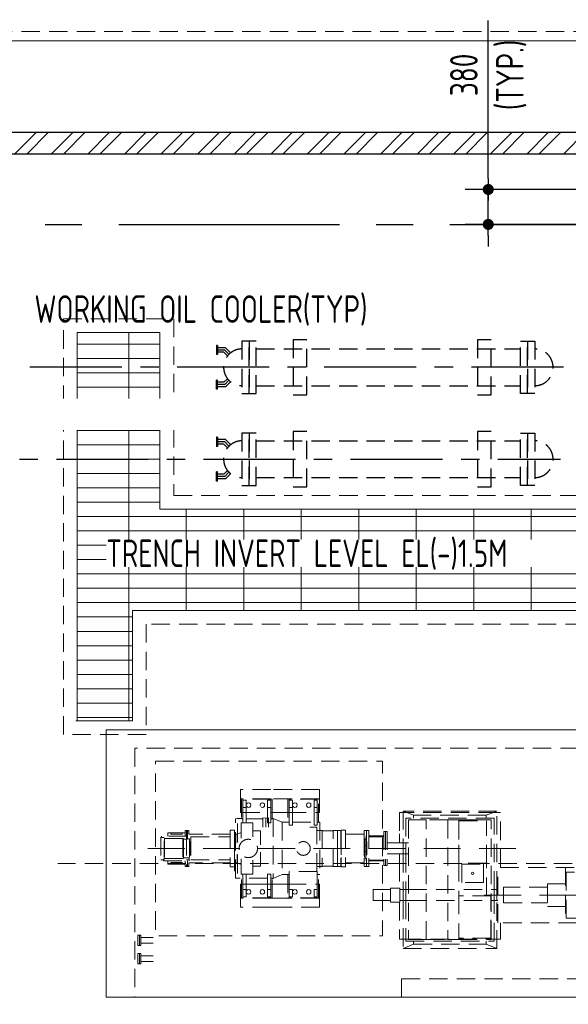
# Model space of a CAD drawing. Extents: x -7650383 to 4934791, y -114316 to 1826789.
# Tile 23 of 256: x 506314 to 512278, y -20465 to -9749. Entities that reach past the tile are written whole.
import ezdxf

# ---------------------------------------------------------------- set-up
doc = ezdxf.new("R2010")
doc.units = 0
doc.header["$LTSCALE"] = 800
doc.header["$MEASUREMENT"] = 0
doc.set_wipeout_variables(frame=1)
for name, pattern in [('1 NORTH ELEVATION$0$NORTH ELEVATION$0$HIDDEN', [0.375, 0.25, -0.125]), ('CENTER', [2, 1.25, -0.25, 0.25, -0.25]), ('CENTER2', [1.125, 0.75, -0.125, 0.125, -0.125]), ('CONTINOUS', [0]), ('DASHED', [0.75, 0.5, -0.25]), ('HIDDEN', [0.375, 0.25, -0.125])]:
    doc.linetypes.add(name, pattern=pattern)
doc.layers.get('0').update_dxf_attribs({"linetype": 'CONTINUOUS'})
for name, color, linetype, lineweight in [('A-REMOVABLE GRATING', 252, 'CONTINUOUS', 9), ('DRAIN', 251, 'DASHED', 13), ('EQPT', 8, 'HIDDEN', 9), ('PLINTH PROTECTION', 251, 'CONTINUOUS', 13), ('TRANCH', 8, '1 NORTH ELEVATION$0$NORTH ELEVATION$0$HIDDEN', 13), ('WALL HATCH', 251, 'CONTINUOUS', 13)]:
    doc.layers.add(name, color=color, linetype=linetype, lineweight=lineweight)
for name, color, linetype in [('DIM', 4, 'CONTINUOUS'), ('GRID', 8, 'CENTER'), ('MECH_EQ', 8, 'HIDDEN'), ('TEXT', 3, 'CONTINUOUS'), ('WALL', 6, 'CONTINUOUS')]:
    doc.layers.add(name, color=color, linetype=linetype)
doc.styles.add('ROMANS', font='ISO9.shx', dxfattribs={"width": 0.8})
doc.dimstyles.new('barka INTERNAL DIM', dxfattribs={"dimscale": 100, "dimtxt": 3, "dimasz": 1.2, "dimexe": 2.5, "dimexo": 1.5, "dimgap": 0.8, "dimtad": 1, "dimdsep": 46, "dimtxsty": 'ROMANS', "dimblk": 'DDOT1', "dimcen": 0, "dimclrd": 256, "dimclre": 256, "dimclrt": 2, "dimadec": 0, "dimazin": 2, "dimtp": 0.1, "dimtm": 0.1, "dimtfac": 0.71, "dimtmove": 2, "dimatfit": 3, "dimlwd": -1, "dimlwe": -1, "dimarcsym": 0})

# ---------------------------------------------------------------- blocks, each defined once
blk = doc.blocks.new('BFP1')
at = {"layer": 'EQPT'}
for p, q in [((59091, 129370), (58761, 129370)), ((58761, 129370), (58761, 129368)), ((58761, 129270), (58761, 129368)), ((59621, 129370), (59091, 129370)), ((59621, 129270), (59621, 129370)), ((59091, 129270), (58761, 129270)), ((58761, 129270), (58761, 129120)), ((59091, 129267), (58771, 129267)), ((58771, 129267), (58771, 129052)), ((58786, 129177), (58786, 129257)), ((58786, 129257), (58821, 129257)), ((58821, 129257), (58821, 129177)), ((59065, 129257), (59056, 129257)), ((59056, 129257), (59056, 129177)), ((59091, 129257), (59065, 129257)), ((59621, 129270), (59091, 129270)), ((59106, 129267), (59091, 129267)), ((59091, 129230), (59091, 129257)), ((59106, 129222), (59106, 129267)), ((59610, 129267), (59275, 129267)), ((59275, 129267), (59275, 129015)), ((59290, 129177), (59290, 129257)), ((59290, 129257), (59325, 129257)), ((59325, 129257), (59325, 129177)), ((59560, 129177), (59560, 129257)), ((59560, 129257), (59595, 129257)), ((59595, 129257), (59595, 129177)), ((59610, 129015), (59610, 129267)), ((59621, 129120), (59621, 129270)), ((58821, 129177), (58786, 129177)), ((58786, 129177), (58786, 129008)), ((58821, 129008), (58821, 129177)), ((58827, 129214), (58823, 129202)), ((58823, 129202), (58823, 129202)), ((58823, 129202), (58823, 129202)), ((58823, 129202), (58823, 129202)), ((58823, 129202), (58823, 129202)), ((58823, 129202), (58823, 129202)), ((58823, 129202), (58823, 129202)), ((58823, 129202), (58827, 129189)), ((58836, 129223), (58827, 129214)), ((58827, 129189), (58836, 129180)), ((58848, 129227), (58836, 129223)), ((58836, 129180), (58848, 129177)), ((58861, 129223), (58848, 129227)), ((58848, 129177), (58861, 129180)), ((58870, 129214), (58861, 129223)), ((58861, 129180), (58870, 129189)), ((58873, 129202), (58870, 129214)), ((58870, 129189), (58873, 129202)), ((58977, 129214), (58973, 129202)), ((58973, 129202), (58977, 129189)), ((58986, 129223), (58977, 129214)), ((58998, 129227), (58986, 129223)), ((58986, 129180), (58998, 129177)), ((59011, 129223), (58998, 129227)), ((58998, 129177), (59011, 129180)), ((59020, 129214), (59011, 129223)), ((59011, 129180), (59020, 129189)), ((59023, 129202), (59020, 129214)), ((59020, 129189), (59023, 129202)), ((59056, 129177), (59091, 129177)), ((59056, 129177), (59056, 129008)), ((59091, 129177), (59091, 129230)), ((59091, 129072), (59091, 129177)), ((59106, 129080), (59106, 129222)), ((59325, 129177), (59290, 129177)), ((59290, 129177), (59290, 128982)), ((59325, 128982), (59325, 129177)), ((59331, 129214), (59327, 129202)), ((59327, 129202), (59327, 129202)), ((59327, 129202), (59327, 129202)), ((59327, 129202), (59327, 129202)), ((59327, 129202), (59327, 129202)), ((59327, 129202), (59327, 129202)), ((59327, 129202), (59327, 129202)), ((59327, 129202), (59331, 129189)), ((59340, 129223), (59331, 129214)), ((59331, 129189), (59340, 129180)), ((59352, 129227), (59340, 129223)), ((59340, 129180), (59352, 129177)), ((59365, 129223), (59352, 129227)), ((59352, 129177), (59365, 129180)), ((59374, 129214), (59365, 129223)), ((59365, 129180), (59374, 129189)), ((59377, 129202), (59374, 129214)), ((59374, 129189), (59377, 129202)), ((59481, 129214), (59477, 129202)), ((59477, 129202), (59477, 129202)), ((59477, 129202), (59477, 129202)), ((59477, 129202), (59477, 129202)), ((59477, 129202), (59477, 129202)), ((59477, 129202), (59477, 129202)), ((59477, 129202), (59477, 129202)), ((59477, 129202), (59481, 129189)), ((59490, 129223), (59481, 129214)), ((59481, 129189), (59490, 129180)), ((59502, 129227), (59490, 129223)), ((59490, 129180), (59502, 129177)), ((59515, 129223), (59502, 129227)), ((59502, 129177), (59515, 129180)), ((59524, 129214), (59515, 129223)), ((59515, 129180), (59524, 129189)), ((59527, 129202), (59524, 129214)), ((59524, 129189), (59527, 129202)), ((59595, 129177), (59560, 129177)), ((59560, 129177), (59560, 128982)), ((59595, 128982), (59595, 129177)), ((61548, 129137), (60528, 129137)), ((60528, 129137), (60528, 128790)), ((60643, 129091), (60528, 129137)), ((61433, 129091), (61548, 129137)), ((61548, 128282), (61548, 129137)), ((58705, 129051), (58730, 129057)), ((58705, 128409), (58705, 129051)), ((58730, 128801), (58730, 129057)), ((58730, 129057), (58771, 129057)), ((58761, 129120), (58771, 129120)), ((58771, 129120), (59056, 129120)), ((58771, 129052), (58786, 129052)), ((58821, 129052), (59005, 129052)), ((59003, 129063), (59035, 129059)), ((59005, 128961), (59005, 129063)), ((59035, 129059), (59066, 129063)), ((59035, 128961), (59035, 129060)), ((59065, 128961), (59065, 129063)), ((59091, 129120), (59139, 129120)), ((59091, 129008), (59091, 129072)), ((59091, 129052), (59106, 129052)), ((59106, 129052), (59106, 129080)), ((59106, 129057), (59115, 129057)), ((59215, 129015), (59115, 129057)), ((59115, 129057), (59115, 128403)), ((59275, 129120), (59139, 129120)), ((59275, 129120), (59610, 129120)), ((59610, 129120), (59621, 129120)), ((60528, 129123), (60488, 129123)), ((60488, 129123), (60488, 128890)), ((61548, 129123), (60528, 129123)), ((61518, 129060), (60558, 129060)), ((60558, 129060), (60558, 128790)), ((60778, 129040), (60588, 129040)), ((60588, 129040), (60588, 127740)), ((61433, 129091), (60643, 129091)), ((60643, 129091), (60643, 129060)), ((60778, 127740), (60778, 129040)), ((61015, 129040), (60778, 129040)), ((61134, 129040), (61015, 129040)), ((61015, 129040), (61015, 127740)), ((61134, 128569), (61134, 129040)), ((61488, 129040), (61134, 129040)), ((61136, 129040), (61136, 129041)), ((61136, 129041), (61436, 129041)), ((61136, 129029), (61436, 129029)), ((61136, 129029), (61136, 128569)), ((61433, 129060), (61433, 129091)), ((61436, 129041), (61436, 129040)), ((61436, 128569), (61436, 129029)), ((61488, 127740), (61488, 129040)), ((61518, 128282), (61518, 129060)), ((61588, 129123), (61548, 129123)), ((61588, 128522), (61588, 129123)), ((58183, 128925), (58158, 128925)), ((58158, 128925), (58158, 128864)), ((58173, 128925), (58173, 128855)), ((58198, 128925), (58173, 128925)), ((58183, 128855), (58183, 128925)), ((58198, 128885), (58198, 128925)), ((58694, 128930), (58648, 128930)), ((58648, 128930), (58648, 128885)), ((58650, 128930), (58650, 128530)), ((58694, 128930), (58694, 128530)), ((58768, 128842), (58768, 129008)), ((58768, 129008), (58895, 129008)), ((58786, 129008), (58821, 129008)), ((58895, 129008), (58895, 128857)), ((58895, 128921), (58977, 128921)), ((58977, 128921), (58977, 128768)), ((59056, 129008), (59065, 129008)), ((59065, 129008), (59091, 129008)), ((59215, 129015), (59215, 128445)), ((59275, 129015), (59215, 129015)), ((59275, 129015), (59290, 129015)), ((59290, 128982), (59325, 128982)), ((59325, 129015), (59560, 129015)), ((59589, 128960), (59515, 128960)), ((59560, 128982), (59595, 128982)), ((59589, 128478), (59589, 128960)), ((59590, 128928), (59589, 128932)), ((59594, 128927), (59590, 128928)), ((59625, 128927), (59594, 128927)), ((59595, 129015), (59610, 129015)), ((59610, 129015), (59625, 129015)), ((59625, 129015), (59625, 128445)), ((59625, 128927), (59648, 128927)), ((59651, 128923), (59648, 128927)), ((59648, 128927), (59648, 128533)), ((59655, 128922), (59651, 128923)), ((59761, 128922), (59655, 128922)), ((59764, 128923), (59761, 128922)), ((59768, 128927), (59764, 128923)), ((59768, 128533), (59768, 128927)), ((59768, 128927), (59814, 128927)), ((59814, 128927), (59814, 128533)), ((59814, 128927), (59815, 128925)), ((59815, 128535), (59815, 128925)), ((59815, 128925), (59851, 128925)), ((59851, 128925), (59851, 128535)), ((59902, 128930), (59856, 128930)), ((59856, 128930), (59856, 128530)), ((59902, 128930), (59903, 128930)), ((59903, 128930), (59903, 128530)), ((60132, 128925), (60107, 128925)), ((60107, 128925), (60107, 128535)), ((60132, 128925), (60132, 128535)), ((60157, 128925), (60132, 128925)), ((60132, 128925), (60132, 128535)), ((60157, 128925), (60157, 128535)), ((57902, 128852), (57894, 128852)), ((57894, 128852), (57894, 128608)), ((58182, 128864), (57902, 128864)), ((57902, 128864), (57902, 128848)), ((57902, 128848), (57912, 128848)), ((57932, 128848), (57912, 128848)), ((57932, 128611), (57932, 128848)), ((57932, 128840), (57935, 128839)), ((57935, 128839), (58133, 128839)), ((57935, 128839), (57935, 128620)), ((58158, 128900), (57972, 128900)), ((57972, 128864), (57972, 128900)), ((58003, 128900), (58003, 128884)), ((58003, 128884), (58127, 128884)), ((58127, 128884), (58127, 128900)), ((58133, 128839), (58140, 128830)), ((58133, 128839), (58133, 128621)), ((58140, 128830), (58182, 128830)), ((58140, 128830), (58140, 128629)), ((58173, 128855), (58173, 128535)), ((58173, 128855), (58183, 128855)), ((58182, 128830), (58182, 128864)), ((58182, 128834), (58189, 128834)), ((58183, 128836), (58183, 128855)), ((58189, 128836), (58183, 128836)), ((58189, 128834), (58189, 128836)), ((58208, 128834), (58189, 128834)), ((58650, 128885), (58198, 128885)), ((58208, 128834), (58208, 128626)), ((58260, 128855), (58221, 128855)), ((58221, 128855), (58221, 128605)), ((58221, 128855), (58650, 128855)), ((58648, 128885), (58635, 128885)), ((58635, 128855), (58650, 128855)), ((58650, 128855), (58635, 128855)), ((58694, 128530), (58694, 128887)), ((58705, 128887), (58694, 128887)), ((58724, 128887), (58705, 128887)), ((58768, 128905), (58724, 128887)), ((58724, 128887), (58724, 128791)), ((59856, 128862), (59851, 128862)), ((59856, 128862), (59857, 128862)), ((59857, 128862), (59857, 128598)), ((59903, 128885), (60107, 128885)), ((60123, 128835), (60109, 128835)), ((60109, 128835), (60109, 128625)), ((60119, 128830), (60119, 128827)), ((60127, 128836), (60123, 128836)), ((60123, 128836), (60123, 128624)), ((60132, 128866), (60127, 128866)), ((60127, 128866), (60127, 128833)), ((60127, 128833), (60132, 128833)), ((60317, 128866), (60157, 128866)), ((60317, 128857), (60157, 128857)), ((60317, 128857), (60317, 128866)), ((60317, 128860), (60318, 128860)), ((60337, 128915), (60318, 128915)), ((60318, 128915), (60318, 128545)), ((60337, 128915), (60337, 128545)), ((60356, 128915), (60337, 128915)), ((60337, 128915), (60337, 128545)), ((60356, 128915), (60356, 128545)), ((60488, 128890), (60488, 128790)), ((58210, 128805), (58208, 128805)), ((58210, 128805), (58210, 128655)), ((58218, 128801), (58216, 128801)), ((58216, 128801), (58216, 128659)), ((58221, 128798), (58218, 128801)), ((58218, 128801), (58218, 128659)), ((60109, 128805), (60105, 128805)), ((60105, 128797), (60105, 128805)), ((60105, 128730), (60105, 128797)), ((60105, 128730), (60105, 128655)), ((60119, 128766), (60119, 128759)), ((60132, 128801), (60134, 128801)), ((60134, 128801), (60134, 128659)), ((60356, 128790), (60492, 128790)), ((60492, 128790), (60588, 128790)), ((60528, 128790), (60528, 128670)), ((60558, 128790), (60558, 128670)), ((57894, 128608), (57912, 128608)), ((57922, 128608), (57912, 128608)), ((57922, 128611), (57932, 128611)), ((57922, 128611), (57922, 128596)), ((57935, 128620), (57932, 128619)), ((58133, 128621), (57935, 128620)), ((58140, 128629), (58133, 128621)), ((58202, 128629), (58140, 128629)), ((58173, 128605), (58202, 128605)), ((58202, 128596), (58202, 128629)), ((58202, 128626), (58208, 128626)), ((58208, 128655), (58210, 128655)), ((58216, 128659), (58218, 128659)), ((58218, 128659), (58221, 128661)), ((58221, 128605), (58260, 128605)), ((58221, 128605), (58650, 128605)), ((58635, 128605), (58650, 128605)), ((58650, 128605), (58635, 128605)), ((58724, 128573), (58724, 128668)), ((58730, 128659), (58730, 128403)), ((58768, 128618), (58768, 128452)), ((58895, 128452), (58895, 128602)), ((58977, 128538), (58977, 128691)), ((59851, 128598), (59856, 128598)), ((59857, 128598), (59856, 128598)), ((60105, 128655), (60109, 128655)), ((60123, 128625), (60109, 128625)), ((60119, 128701), (60119, 128693)), ((60119, 128632), (60119, 128629)), ((60127, 128624), (60123, 128624)), ((60132, 128626), (60127, 128626)), ((60127, 128626), (60127, 128594)), ((60134, 128659), (60132, 128659)), ((60157, 128602), (60317, 128602)), ((60317, 128594), (60317, 128602)), ((60317, 128600), (60318, 128600)), ((60492, 128670), (60356, 128670)), ((60488, 128670), (60488, 128570)), ((60492, 128670), (60588, 128670)), ((60528, 128670), (60528, 128282)), ((60558, 128670), (60558, 128282)), ((68367, 128565), (56773, 128565)), ((57922, 128596), (58202, 128596)), ((57972, 128596), (57972, 128560)), ((57972, 128560), (58158, 128560)), ((58127, 128576), (58003, 128576)), ((58003, 128576), (58003, 128560)), ((58127, 128560), (58127, 128576)), ((58158, 128535), (58158, 128596)), ((58183, 128535), (58158, 128535)), ((58198, 128535), (58173, 128535)), ((58183, 128596), (58183, 128535)), ((58650, 128575), (58198, 128575)), ((58198, 128575), (58198, 128535)), ((58648, 128575), (58635, 128575)), ((58648, 128530), (58648, 128575)), ((58694, 128530), (58648, 128530)), ((58705, 128573), (58694, 128573)), ((58694, 128487), (58694, 128530)), ((58724, 128573), (58705, 128573)), ((58768, 128554), (58724, 128573)), ((58895, 128538), (58977, 128538)), ((59589, 128528), (59590, 128531)), ((59590, 128531), (59594, 128533)), ((59594, 128533), (59625, 128533)), ((59648, 128533), (59625, 128533)), ((59648, 128533), (59651, 128536)), ((59651, 128536), (59655, 128538)), ((59655, 128538), (59761, 128538)), ((59761, 128538), (59764, 128536)), ((59764, 128536), (59768, 128533)), ((59814, 128533), (59768, 128533)), ((59815, 128535), (59814, 128533)), ((59851, 128535), (59815, 128535)), ((59902, 128530), (59856, 128530)), ((59903, 128530), (59902, 128530)), ((59903, 128575), (60107, 128575)), ((60132, 128535), (60107, 128535)), ((60127, 128594), (60132, 128594)), ((60157, 128535), (60132, 128535)), ((60157, 128594), (60317, 128594)), ((60337, 128545), (60318, 128545)), ((60356, 128545), (60337, 128545)), ((60488, 128570), (60488, 128297)), ((61436, 128569), (61134, 128569)), ((61134, 128569), (61134, 128214)), ((61436, 128569), (61136, 128569)), ((61166, 128360), (61166, 128560)), ((61166, 128560), (61403, 128560)), ((61403, 128560), (61403, 128360)), ((61436, 128569), (61436, 128569)), ((61436, 128215), (61436, 128569)), ((61560, 127922), (61560, 128522)), ((61588, 128522), (62718, 128522)), ((62293, 128522), (62293, 127922)), ((58705, 128487), (58694, 128487)), ((58710, 128487), (58705, 128487)), ((58710, 128408), (58705, 128409)), ((59056, 128408), (58705, 128408)), ((58768, 128452), (58895, 128452)), ((58771, 128193), (58771, 128408)), ((58786, 128283), (58786, 128452)), ((58786, 128283), (58786, 128452)), ((58786, 128452), (58821, 128452)), ((58821, 128452), (58821, 128283)), ((59091, 128452), (59056, 128452)), ((59056, 128452), (59056, 128283)), ((59091, 128283), (59091, 128452)), ((59106, 128408), (59091, 128408)), ((59106, 128193), (59106, 128408)), ((59106, 128403), (59115, 128403)), ((59115, 128403), (59215, 128445)), ((59215, 128445), (59275, 128445)), ((59290, 128445), (59275, 128445)), ((59275, 128445), (59275, 128193)), ((59595, 128478), (59290, 128478)), ((59290, 128478), (59290, 128283)), ((59595, 128478), (59580, 128478)), ((59595, 128283), (59595, 128478)), ((59610, 128445), (59595, 128445)), ((59610, 128193), (59610, 128445)), ((59625, 128445), (59610, 128445)), ((61276, 128469), (61273, 128460)), ((61273, 128460), (61276, 128451)), ((61285, 128472), (61276, 128469)), ((61276, 128451), (61285, 128447)), ((61294, 128469), (61285, 128472)), ((61285, 128447), (61294, 128451)), ((61298, 128460), (61294, 128469)), ((61294, 128451), (61298, 128460)), ((62692, 128471), (62300, 128471)), ((62300, 128471), (62300, 127973)), ((58761, 128190), (58761, 128340)), ((58761, 128340), (58771, 128340)), ((58771, 128340), (59056, 128340)), ((58786, 128283), (58786, 128203)), ((58821, 128283), (58786, 128283)), ((58786, 128283), (58786, 128203)), ((58821, 128283), (58786, 128283)), ((58821, 128203), (58821, 128283)), ((58821, 128203), (58821, 128283)), ((58827, 128270), (58836, 128280)), ((58827, 128270), (58836, 128279)), ((58836, 128280), (58848, 128283)), ((58836, 128279), (58848, 128283)), ((58848, 128283), (58861, 128280)), ((58861, 128280), (58870, 128270)), ((59106, 128340), (58903, 128340)), ((58983, 128276), (58977, 128270)), ((58986, 128279), (58983, 128276)), ((58998, 128283), (58986, 128279)), ((58986, 128279), (58998, 128283)), ((59011, 128279), (58998, 128283)), ((58998, 128283), (59011, 128279)), ((59020, 128270), (59011, 128279)), ((59011, 128279), (59020, 128270)), ((59056, 128203), (59056, 128283)), ((59056, 128283), (59091, 128283)), ((59056, 128203), (59056, 128283)), ((59056, 128283), (59091, 128283)), ((59091, 128340), (59139, 128340)), ((59091, 128283), (59091, 128203)), ((59091, 128283), (59091, 128230)), ((59275, 128340), (59106, 128340)), ((59275, 128340), (59139, 128340)), ((59275, 128340), (59610, 128340)), ((59307, 128283), (59290, 128283)), ((59290, 128283), (59290, 128203)), ((59290, 128283), (59290, 128203)), ((59325, 128283), (59290, 128283)), ((59325, 128203), (59325, 128283)), ((59331, 128270), (59340, 128280)), ((59340, 128280), (59352, 128283)), ((59352, 128283), (59365, 128280)), ((59365, 128280), (59374, 128270)), ((59481, 128270), (59490, 128280)), ((59490, 128280), (59502, 128283)), ((59502, 128283), (59515, 128280)), ((59515, 128280), (59524, 128270)), ((59560, 128283), (59560, 128203)), ((59595, 128283), (59560, 128283)), ((59595, 128283), (59580, 128283)), ((59595, 128203), (59595, 128283)), ((59595, 128203), (59595, 128283)), ((59621, 128340), (59610, 128340)), ((59610, 128340), (59621, 128340)), ((59621, 128190), (59621, 128340)), ((59621, 128340), (59621, 128190)), ((60392, 128282), (60202, 128282)), ((60202, 128282), (60202, 128162)), ((60492, 128297), (60392, 128297)), ((60392, 128297), (60392, 128147)), ((60492, 128147), (60492, 128297)), ((60492, 128282), (60588, 128282)), ((60528, 128282), (60528, 128162)), ((60558, 128282), (60558, 128162)), ((60588, 128282), (61488, 128282)), ((61403, 128360), (61166, 128360)), ((61488, 128282), (61560, 128282)), ((61518, 128162), (61518, 128282)), ((61548, 128162), (61548, 128282)), ((62100, 128307), (61622, 128307)), ((61622, 128307), (61622, 128137)), ((62100, 128346), (62100, 128097)), ((62293, 128346), (62100, 128346)), ((62293, 128346), (62300, 128346)), ((59091, 128190), (58761, 128190)), ((58761, 128190), (58761, 128092)), ((59091, 128193), (58771, 128193)), ((58786, 128203), (58821, 128203)), ((58786, 128203), (58821, 128203)), ((58823, 128258), (58827, 128270)), ((58823, 128258), (58827, 128270)), ((58827, 128245), (58823, 128258)), ((58823, 128258), (58823, 128258)), ((58823, 128258), (58823, 128258)), ((58823, 128258), (58823, 128258)), ((58823, 128258), (58823, 128258)), ((58823, 128258), (58823, 128258)), ((58823, 128258), (58823, 128258)), ((58827, 128245), (58823, 128258)), ((58823, 128258), (58823, 128258)), ((58823, 128258), (58823, 128258)), ((58823, 128258), (58823, 128258)), ((58823, 128258), (58823, 128258)), ((58823, 128258), (58823, 128258)), ((58823, 128258), (58823, 128258)), ((58836, 128236), (58827, 128245)), ((58836, 128236), (58827, 128245)), ((58848, 128233), (58836, 128236)), ((58848, 128233), (58836, 128236)), ((58861, 128236), (58848, 128233)), ((58870, 128245), (58861, 128236)), ((58870, 128270), (58873, 128258)), ((58873, 128258), (58870, 128245)), ((58977, 128270), (58973, 128258)), ((58973, 128258), (58977, 128270)), ((58973, 128258), (58977, 128245)), ((58977, 128245), (58973, 128258)), ((58977, 128245), (58983, 128239)), ((58986, 128236), (58977, 128245)), ((58983, 128239), (58986, 128236)), ((58983, 128193), (59106, 128193)), ((58983, 128190), (59307, 128190)), ((58986, 128236), (58998, 128233)), ((58998, 128233), (58986, 128236)), ((58998, 128233), (59011, 128236)), ((59011, 128236), (58998, 128233)), ((59011, 128236), (59020, 128245)), ((59020, 128245), (59011, 128236)), ((59023, 128258), (59020, 128270)), ((59020, 128270), (59023, 128258)), ((59020, 128245), (59023, 128258)), ((59023, 128258), (59020, 128245)), ((59091, 128203), (59056, 128203)), ((59065, 128203), (59056, 128203)), ((59091, 128203), (59065, 128203)), ((59091, 128230), (59091, 128203)), ((59106, 128193), (59091, 128193)), ((59621, 128190), (59091, 128190)), ((59106, 128238), (59106, 128193)), ((59275, 128193), (59307, 128193)), ((59610, 128193), (59275, 128193)), ((59290, 128203), (59307, 128203)), ((59290, 128203), (59325, 128203)), ((59327, 128258), (59331, 128270)), ((59331, 128245), (59327, 128258)), ((59327, 128258), (59327, 128258)), ((59327, 128258), (59327, 128258)), ((59327, 128258), (59327, 128258)), ((59327, 128258), (59327, 128258)), ((59327, 128258), (59327, 128258)), ((59327, 128258), (59327, 128258)), ((59340, 128236), (59331, 128245)), ((59352, 128233), (59340, 128236)), ((59365, 128236), (59352, 128233)), ((59374, 128245), (59365, 128236)), ((59374, 128270), (59377, 128258)), ((59377, 128258), (59374, 128245)), ((59477, 128258), (59481, 128270)), ((59481, 128245), (59477, 128258)), ((59477, 128258), (59477, 128258)), ((59477, 128258), (59477, 128258)), ((59477, 128258), (59477, 128258)), ((59477, 128258), (59477, 128258)), ((59477, 128258), (59477, 128258)), ((59477, 128258), (59477, 128258)), ((59490, 128236), (59481, 128245)), ((59502, 128233), (59490, 128236)), ((59515, 128236), (59502, 128233)), ((59524, 128245), (59515, 128236)), ((59524, 128270), (59527, 128258)), ((59527, 128258), (59524, 128245)), ((59560, 128203), (59595, 128203)), ((59580, 128203), (59595, 128203)), ((59580, 128193), (59610, 128193)), ((59580, 128190), (59621, 128190)), ((59621, 128090), (59621, 128190)), ((59621, 128190), (59621, 128090)), ((61484, 128215), (61134, 128215)), ((61134, 128215), (61134, 127851)), ((61484, 127755), (61484, 128215)), ((59091, 128090), (58761, 128090)), ((58983, 128090), (59307, 128090)), ((59621, 128090), (59091, 128090)), ((59580, 128090), (59621, 128090)), ((60202, 128162), (60392, 128162)), ((60392, 128147), (60492, 128147)), ((60488, 128147), (60488, 127743)), ((60492, 128162), (60588, 128162)), ((60528, 128162), (60528, 127642)), ((60558, 128162), (60558, 127720)), ((60588, 128162), (61488, 128162)), ((61488, 128162), (61560, 128162)), ((61518, 127720), (61518, 128162)), ((61548, 127642), (61548, 128162)), ((61622, 128137), (62100, 128137)), ((62100, 128097), (62293, 128097)), ((62293, 128097), (62300, 128097)), ((62300, 127973), (62692, 127973)), ((61134, 127851), (61134, 127740)), ((61134, 127794), (61134, 127851)), ((62718, 127922), (61588, 127922)), ((61588, 127743), (61588, 127922)), ((57676, 127760), (57811, 127760)), ((60488, 127743), (60528, 127743)), ((60528, 127743), (61548, 127743)), ((61134, 127740), (61134, 127755)), ((61484, 127755), (61134, 127755)), ((61548, 127743), (61588, 127743)), ((57676, 127700), (57811, 127700)), ((60643, 127689), (60528, 127642)), ((60528, 127642), (61548, 127642)), ((60558, 127720), (61518, 127720)), ((60588, 127740), (60778, 127740)), ((60643, 127720), (60643, 127689)), ((60643, 127689), (61433, 127689)), ((60778, 127740), (61015, 127740)), ((61134, 127740), (61015, 127740)), ((61134, 127740), (61488, 127740)), ((61433, 127689), (61433, 127720)), ((61433, 127689), (61548, 127642)), ((57676, 127560), (57811, 127560)), ((57676, 127500), (57811, 127500))]:
    blk.add_line(p, q, dxfattribs=at)
at = {"layer": 'EQPT', "ltscale": 2}
for p, q in [((57754, 128730), (61898, 128730)), ((61411, 128222), (62896, 128222))]:
    blk.add_line(p, q, dxfattribs=at)
at = {"layer": 'EQPT', "linetype": 'Continuous', "flags": 128}
blk.add_lwpolyline([(64572, 127230), (64572, 127110), (67840, 127110), (67840, 130020), (57300, 130020), (57300, 127110), (63572, 127110), (63572, 127230), (64572, 127230)], dxfattribs=at)
at = {"layer": 'EQPT', "flags": 128}
for points in [[(67540, 129820), (57613, 129820)], [(57613, 129820), (57613, 127110)], [(60513, 127310), (60513, 127110)], [(60513, 127310), (67540, 127310)]]:
    blk.add_lwpolyline(points, dxfattribs=at)
blk.add_lwpolyline([(57838, 129680), (60305, 129680), (60305, 127780), (57838, 127780)], close=True, dxfattribs=at)
at = {"layer": 'EQPT'}
for points in [[(57661, 127787), (57646, 127787), (57646, 127673), (57661, 127673)], [(57661, 127787), (57676, 127787), (57676, 127673), (57661, 127673)], [(57661, 127587), (57646, 127587), (57646, 127473), (57661, 127473)], [(57661, 127587), (57676, 127587), (57676, 127473), (57661, 127473)]]:
    blk.add_lwpolyline(points, close=True, dxfattribs=at)
for centre, radius in [((58846, 128730), 100), ((59444, 128730), 75)]:
    blk.add_circle(centre, radius, dxfattribs=at)
blk = doc.blocks.new('DDOT1')
blk.add_line((-1, 0), (1, 0))
at = {"const_width": 0.5}
blk.add_lwpolyline([(-0.25, 0, 1), (0.25, 0, 1)], format="xyb", close=True, dxfattribs=at)
blk = doc.blocks.new('*D244')
at = {"layer": 'DIM', "transparency": 16777216}
for p, q in [((511408, -11477), (511408, -9756)), ((513593, -11597), (511158, -11597)), ((511408, -11977), (511408, -11597)), ((513593, -11977), (511158, -11977)), ((511408, -12097), (511408, -12217))]:
    blk.add_line(p, q, dxfattribs=at)
at = {"layer": 'DIM', "transparency": 16777216, "xscale": 119.9999999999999, "yscale": 119.9999999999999, "zscale": 119.9999999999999}
for p, rotation in [((511408, -11597), 270), ((511408, -11977), 90)]:
    blk.add_blockref('DDOT1', p, dxfattribs=dict(at, rotation=rotation))
at = {"layer": 'DIM', "color": 2, "transparency": 16777216, "insert": (511408, -10350), "char_height": 300, "attachment_point": 5, "rotation": 90, "style": 'ROMANS'}
blk.add_mtext('380\\P(TYP.)', dxfattribs=at)

msp = doc.modelspace()

# ---------------------------------------------------------------- hatches: boundary and pattern name
at = {"layer": 'A-REMOVABLE GRATING'}
h = msp.add_hatch(dxfattribs=at)
h.set_pattern_fill('GRATE', color=256, scale=5000, style=0)
h.paths.add_polyline_path([(517263.3, -11677.4), (515913.3, -11677.4), (515913.3, -15077.4), (507838.3, -15077.4), (507838.3, -13154.2), (506938.3, -13154.2), (506938.3, -17379.4), (507538.8, -17379.4), (507538.8, -16177.4), (513496.3, -16177.4), (513496.3, -17379.4), (513996.3, -17379.4), (513996.3, -16177.4), (516023.3, -16177.4), (516023.3, -17379.4), (516373.3, -17379.4), (516373.3, -16177.4), (517263.3, -16177.4)])
edge = h.paths.add_edge_path(flags=16)
edge.add_arc((514833.2, -15631.1), 339.7, 0, 360)
at = {"layer": 'WALL HATCH'}
h = msp.add_hatch(dxfattribs=at)
h.set_pattern_fill('ANSI32', color=256, scale=750, style=0)
h.paths.add_polyline_path([(484563.3, -49897.4), (484563.3, -50127.4), (489333.3, -50127.4), (489333.3, -49897.4)])
h.paths.add_polyline_path([(473083.3, -49897.4), (473083.3, -50127.4), (474103.3, -50127.4), (474103.3, -49897.4)])
h.paths.add_polyline_path([(461963.3, -34477.4), (461733.3, -34477.4), (461733.3, -37477.5), (461963.3, -37477.5)])
h.paths.add_polyline_path([(461733.3, -31477.4), (461963.3, -31477.4), (461963.3, -28477.4), (461733.3, -28477.4)])
h.paths.add_polyline_path([(461733.3, -43977.4), (461963.3, -43977.4), (461963.3, -40477.5), (461733.3, -40477.5)])
h.paths.add_polyline_path([(461963.3, -46977.4), (461733.3, -46977.4), (461733.3, -50127.4), (464583.3, -50127.4), (464583.3, -49897.4), (461963.3, -49897.4)])
h.paths.add_polyline_path([(462448.3, -18556.9), (462218.3, -18556.9), (462218.3, -22827.4), (461733.3, -22827.4), (461733.3, -25477.4), (461963.3, -25477.4), (461963.3, -23057.4), (462448.3, -23057.4)])
h.paths.add_polyline_path([(463448.3, -10977.4), (463448.3, -11207.4), (465428.3, -11207.4), (465428.3, -10977.4)])
h.paths.add_polyline_path([(462848.3, -11207.4), (462848.3, -10977.4), (461733.3, -10977.4), (461733.3, -12977.4), (462218.3, -12977.4), (462218.3, -17356.9), (462448.3, -17356.9), (462448.3, -12747.4), (461963.3, -12747.4), (461963.3, -11207.4)])
h.paths.add_polyline_path([(555933.3, -33177.4), (555703.3, -33177.4), (555703.3, -34007.4), (555933.3, -34007.4), (555933.3, -28477.4), (555703.3, -28477.4), (555703.3, -30177.4), (555933.3, -30177.4)])
h.paths.add_polyline_path([(549833.3, -49897.4), (549833.3, -50127.4), (550833.3, -50127.4), (550833.3, -49897.4), (553833.3, -49897.4), (553833.3, -50127.4), (555933.3, -50127.4), (555933.3, -48947.4), (555703.3, -48947.4), (555703.3, -49897.4), (540133.3, -49897.4), (540133.3, -50127.4), (546833.3, -50127.4), (546833.3, -49897.4)])
h.paths.add_polyline_path([(480333.2, -11207.4), (480333.2, -10977.4), (482833.2, -10977.4), (482833.2, -11207.4), (487333.3, -11207.4), (487333.3, -10977.4), (473933.3, -10977.4), (473933.3, -11207.4), (475833.3, -11207.4), (475833.3, -10977.4), (478333.3, -10977.4), (478333.3, -11207.4)])
h.paths.add_polyline_path([(532833.3, -10977.4), (532833.3, -11207.4), (547734.4, -11207.4), (547734.4, -10977.4), (491333.3, -10977.4), (491333.3, -11207.4), (495833.3, -11207.4), (495833.3, -10977.4), (498333.3, -10977.4), (498333.3, -11207.4), (500333.2, -11207.4), (500333.2, -10977.4), (502833.2, -10977.4), (502833.2, -11207.4), (525833.4, -11207.4), (525833.4, -10977.4), (528333.4, -10977.4), (528333.4, -11207.4), (530333.3, -11207.4), (530333.3, -10977.4)])
h.paths.add_polyline_path([(529833.4, -50127.4), (529833.4, -49897.4), (532833.4, -49897.4), (532833.4, -50127.4), (538333.3, -50127.4), (538333.3, -49897.4), (511333.3, -49897.4), (511333.3, -50127.4), (515833.4, -50127.4), (515833.4, -49897.4), (518833.4, -49897.4), (518833.4, -50127.4), (519833.4, -50127.4), (519833.4, -49897.4), (522833.4, -49897.4), (522833.4, -50127.4), (525833.4, -50127.4), (525833.4, -49897.4), (528833.4, -49897.4), (528833.4, -50127.4)])
h.paths.add_polyline_path([(553833.3, -11207.4), (553833.3, -10977.4)], flags=17)
h.paths.add_polyline_path([(553833.3, -11207.4), (555703.3, -11207.4), (555703.3, -12747.4), (555703.3, -12747.4), (555703.3, -23057.4), (555703.3, -23057.4), (555703.3, -28477.4), (555703.3, -25477.4), (555933.3, -25477.4), (555933.3, -22827.4), (555933.3, -22827.4), (555933.3, -22477.4), (555703.3, -22477.4), (555703.3, -19477.4), (555933.3, -19477.4), (555933.3, -16477.4), (555703.3, -16477.4), (555703.3, -13477.4), (555933.3, -13477.4), (555933.3, -12977.4), (555933.3, -12977.4), (555933.3, -10977.4), (551163.8, -10977.4), (551163.8, -11207.4)])
h.paths.add_polyline_path([(549362.8, -11207.4), (549362.8, -10977.4), (547734.4, -10977.4), (547734.4, -11207.4)])

# ---------------------------------------------------------------- linework, layer by layer
at = {"layer": 'DRAIN', "ltscale": 0.5, "flags": 128}
msp.add_lwpolyline([(491333.3, -9877.4), (549111.8, -9877.4)], dxfattribs=at)
at = {"layer": 'GRID', "linetype": 'CENTER2', "ltscale": 4}
msp.add_line((453390.3, -11977.4), (561388.2, -11977.4), dxfattribs=at)
at = {"layer": 'GRID'}
for p, q in [((508542.3, -13344.1), (508463.3, -13344.1)), ((508589.1, -13391), (508542.3, -13344.1)), ((512225.3, -13532.4), (505136.2, -13532.4)), ((508589.1, -13673.8), (508542.3, -13720.6)), ((508542.3, -13720.6), (508463.3, -13720.6)), ((508542.3, -14344.1), (508463.3, -14344.1)), ((508589.1, -14391), (508542.3, -14344.1)), ((505112, -14532.4), (512193.3, -14532.4)), ((508589.1, -14673.8), (508542.3, -14720.6)), ((508542.3, -14720.6), (508463.3, -14720.6))]:
    msp.add_line(p, q, dxfattribs=at)
at = {"layer": 'MECH_EQ'}
for p, q in [((508453.3, -13294.1), (508453.3, -13394.1)), ((508463.3, -13294.1), (508453.3, -13294.1)), ((508463.3, -13394.1), (508453.3, -13394.1)), ((508463.3, -13294.1), (508463.3, -13394.1)), ((508552.6, -13319.1), (508463.3, -13319.1)), ((508531.9, -13369.1), (508463.3, -13369.1)), ((508571.4, -13408.6), (508531.9, -13369.1)), ((508606.8, -13373.3), (508552.6, -13319.1)), ((508885.3, -13332.4), (511758.5, -13332.4)), ((508453.3, -13770.6), (508453.3, -13670.6)), ((508463.3, -13670.6), (508453.3, -13670.6)), ((508463.3, -13770.6), (508463.3, -13670.6)), ((508531.9, -13695.6), (508463.3, -13695.6)), ((508571.4, -13656.1), (508531.9, -13695.6)), ((508606.8, -13691.5), (508552.6, -13745.6)), ((508463.3, -13770.6), (508453.3, -13770.6)), ((508552.6, -13745.6), (508463.3, -13745.6)), ((508885.3, -13732.4), (511758.5, -13732.4)), ((508453.3, -14294.1), (508453.3, -14394.1)), ((508463.3, -14294.1), (508453.3, -14294.1)), ((508463.3, -14294.1), (508463.3, -14394.1)), ((508552.6, -14319.1), (508463.3, -14319.1)), ((508606.8, -14373.3), (508552.6, -14319.1)), ((508885.3, -14332.4), (511758.5, -14332.4)), ((508463.3, -14394.1), (508453.3, -14394.1)), ((508531.9, -14369.1), (508463.3, -14369.1)), ((508571.4, -14408.6), (508531.9, -14369.1)), ((508463.3, -14670.6), (508453.3, -14670.6)), ((508453.3, -14770.6), (508453.3, -14670.6)), ((508463.3, -14770.6), (508463.3, -14670.6)), ((508571.4, -14656.1), (508531.9, -14695.6)), ((508463.3, -14770.6), (508453.3, -14770.6)), ((508531.9, -14695.6), (508463.3, -14695.6)), ((508552.6, -14745.6), (508463.3, -14745.6)), ((508606.8, -14691.5), (508552.6, -14745.6)), ((508885.3, -14732.4), (511758.5, -14732.4))]:
    msp.add_line(p, q, dxfattribs=at)
for points in [[(508730.5, -13247.7), (508730.5, -13817), (508807.9, -13817), (508807.9, -13247.7)], [(508807.9, -13247.7), (508807.9, -13817), (508885.3, -13817), (508885.3, -13247.7)], [(509287.3, -13232.4), (509287.3, -13832.4), (509437.3, -13832.4), (509437.3, -13232.4)], [(511290.3, -13232.4), (511290.3, -13832.4), (511440.3, -13832.4), (511440.3, -13232.4)], [(511835.9, -13247.7), (511835.9, -13817), (511758.5, -13817), (511758.5, -13247.7)], [(511913.3, -13247.7), (511913.3, -13817), (511835.9, -13817), (511835.9, -13247.7)], [(508730.5, -14247.7), (508730.5, -14817), (508807.9, -14817), (508807.9, -14247.7)], [(508807.9, -14247.7), (508807.9, -14817), (508885.3, -14817), (508885.3, -14247.7)], [(511835.9, -14247.7), (511835.9, -14817), (511758.5, -14817), (511758.5, -14247.7)], [(511913.3, -14247.7), (511913.3, -14817), (511835.9, -14817), (511835.9, -14247.7)]]:
    msp.add_lwpolyline(points, close=True, dxfattribs=at)
at = {"layer": 'MECH_EQ', "linetype": 'HIDDEN'}
for points in [[(509287.3, -14232.4), (509287.3, -14832.4), (509437.3, -14832.4), (509437.3, -14232.4)], [(511290.3, -14232.4), (511290.3, -14832.4), (511440.3, -14832.4), (511440.3, -14232.4)]]:
    msp.add_lwpolyline(points, close=True, dxfattribs=at)
at = {"layer": 'MECH_EQ'}
for centre, start, end in [((508730.5, -13532.4), 90, 270), ((511913.3, -13532.4), 270, 90), ((508730.5, -14532.4), 90, 270), ((511913.3, -14532.4), 270, 90)]:
    msp.add_arc(centre, 200, start, end, dxfattribs=at)
at = {"layer": 'PLINTH PROTECTION', "flags": 128}
msp.add_lwpolyline([(491333.3, -9977.4), (549111.8, -9977.4)], dxfattribs=at)
at = {"layer": 'TRANCH'}
for p, q in [((506788.3, -13004.2), (507988.3, -13004.2)), ((506788.3, -17529.4), (506788.3, -13004.2)), ((507988.3, -13004.2), (507988.3, -14927.4)), ((507988.3, -14927.4), (515763.3, -14927.4)), ((507688.8, -16327.4), (507688.8, -17529.4)), ((513346.3, -16327.4), (507688.8, -16327.4)), ((507688.8, -17529.4), (506788.3, -17529.4))]:
    msp.add_line(p, q, dxfattribs=at)
at = {"layer": 'TRANCH', "linetype": 'CONTINOUS'}
for p, q in [((506938.3, -17379.4), (506938.3, -13154.2)), ((506938.3, -13154.2), (507838.3, -13154.2)), ((507838.3, -13154.2), (507838.3, -15077.4)), ((507838.3, -15077.4), (515913.3, -15077.4)), ((513496.3, -16177.4), (507538.8, -16177.4)), ((507538.8, -16177.4), (507538.8, -17379.4)), ((507538.8, -17379.4), (506923.8, -17379.4))]:
    msp.add_line(p, q, dxfattribs=at)
at = {"layer": 'WALL'}
for p, q in [((549362.8, -10977.4), (491333.3, -10977.4)), ((491333.3, -11207.4), (549362.8, -11207.4))]:
    msp.add_line(p, q, dxfattribs=at)

# ---------------------------------------------------------------- block references
msp.add_blockref('BFP1', (449953.5, -147499.1))

# ---------------------------------------------------------------- texts
at = {"layer": 'TEXT', "style": 'ROMANS', "width": 0.8}
msp.add_text('WORKING OIL COOLER(TYP)', height=300, dxfattribs=at).set_placement((506473.6, -13048.4))

# ---------------------------------------------------------------- dimensions: what is measured, and where the dimension line sits
at = {"layer": 'DIM'}
dim = msp.add_linear_dim(base=(511407.7, -11977.4), p1=(513743.4, -11597.4), p2=(513743.4, -11977.4), angle=90, text='<>\\X(TYP.)', dimstyle='barka INTERNAL DIM', override={"dimdec": 0, "dimtmove": 0}, dxfattribs=at)
dim.commit()
dim.dimension.update_dxf_attribs({"geometry": '*D244', "text_midpoint": (511407.7, -10350.3), "dimtype": 160})

# ---------------------------------------------------------------- next in the draw order: texts
at = {"layer": 'TEXT', "insert": (507255, -15406.5), "char_height": 300, "width": 6193.908, "attachment_point": 1, "style": 'ROMANS', "bg_fill": 3, "box_fill_scale": 1, "bg_fill_color": 256, "bg_fill_transparency": 0}
msp.add_mtext('TRENCH INVERT LEVEL EL(-)1.5M', dxfattribs=at)

# ---------------------------------------------------------------- next in the draw order: wipeouts: each hides what was drawn before it
msp.add_wipeout([(505361.9, -14214.8), (508656.2, -14214.8), (508656.2, -13874.8), (505361.9, -13874.8)]).dxf.layer = 'GRID'

doc.saveas('drawing.dxf')
